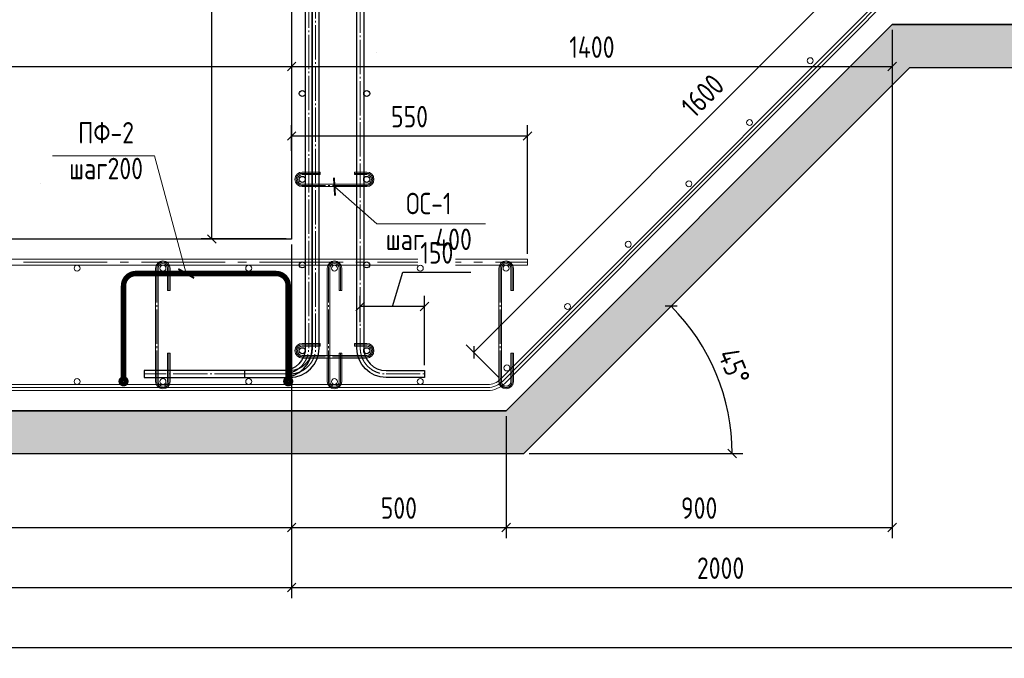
# Model space of a CAD drawing. Header units: millimetres. Extents: x -33345 to 4712671, y -3392 to 121473.
# Tile 221 of 256: x 1170613 to 1182090, y 67874 to 75314. Entities that reach past the tile are written whole.
import ezdxf

# ---------------------------------------------------------------- set-up
doc = ezdxf.new("R2010")
doc.units = ezdxf.units.MM
doc.linetypes.add('AM_DIN_G_W050', pattern=[13.75, 9.75, -1.5, 1, -1.5])
doc.linetypes.add('ГОСТ 2.303 5', pattern=[24, 20, -1.5, 1, -1.5])
for name, color, linetype, lineweight in [('w-hatch', 7, 'Continuous', 0), ('w-line', 7, 'Continuous', 0), ('w-Армирования', 172, 'Continuous', 30), ('w-выноски', 7, 'Continuous', 0), ('w-размеры', 7, 'Continuous', 0), ('СПДС_w-ось', 4, 'Continuous', 0)]:
    doc.layers.add(name, color=color, linetype=linetype, lineweight=lineweight)
doc.styles.add('#_text', font='CS_Gost2304.shx')
doc.styles.add('_text', font='isocpeui.ttf')
doc.styles.add('ГОСТ 2.304', font='cs_gost2304.shx', dxfattribs={"oblique": 15})
doc.dimstyles.new('_Dimention', dxfattribs={"dimscale": 100, "dimtxt": 2.5, "dimasz": 1, "dimexe": 1.25, "dimexo": 0.625, "dimgap": 1, "dimtad": 1, "dimdec": 0, "dimtxsty": '_text', "dimblk": 'OBLIQUE', "dimcen": 2.5, "dimadec": 0, "dimazin": 2, "dimtfac": 0.75, "dimtdec": 0, "dimtmove": 1, "dimatfit": 3, "dimfxl": 1, "dimtfill": 1, "dimtolj": 1, "dimarcsym": 1})
doc.dimstyles.new('СПДС', dxfattribs={"dimscale": 100, "dimtxt": 1.5, "dimasz": 1, "dimexe": 1, "dimexo": 1, "dimgap": 1, "dimtad": 1, "dimdec": 0, "dimtxsty": 'ГОСТ 2.304', "dimblk": 'OBLIQUE', "dimcen": 2.5, "dimdle": 1, "dimadec": 0, "dimazin": 2, "dimtfac": 0.75, "dimtdec": 0, "dimtmove": 1, "dimatfit": 3, "dimldrblk": 'ARCHTICK', "dimfxl": 1, "dimtfill": 1, "dimtolj": 1, "dimarcsym": 1})

# ---------------------------------------------------------------- blocks, each defined once
blk = doc.blocks.new('_Oblique')
at = {"color": 0, "linetype": 'ByBlock', "lineweight": -2}
blk.add_line((-0.5, -0.5), (0.5, 0.5), dxfattribs=at)
blk = doc.blocks.new('*D1624')
at = {"layer": 'Defpoints', "color": 0, "ltscale": 100, "transparency": 16777216}
for p in [(1181895, 76761), (1175906, 71439), (1176244, 71102)]:
    blk.add_point(p, dxfattribs=at)
at = {"layer": 'w-размеры', "color": 0, "lineweight": -2, "ltscale": 100, "transparency": 16777216}
for p, q in [((1181851, 76805), (1181469, 77186)), ((1181558, 77098), (1175906, 71439)), ((1176200, 71146), (1175818, 71527))]:
    blk.add_line(p, q, dxfattribs=at)
at = {"layer": 'w-размеры', "color": 0, "lineweight": -2, "ltscale": 100, "transparency": 16777216, "xscale": 100, "yscale": 100, "zscale": 100}
for p, rotation in [((1181558, 77098), 45.03967682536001), ((1175906, 71439), 225.0396768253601)]:
    blk.add_blockref('_Oblique', p, dxfattribs=dict(at, rotation=rotation))
at = {"layer": 'w-размеры', "color": 0, "lineweight": 13, "ltscale": 100, "transparency": 16777216, "insert": (1178573, 74428), "char_height": 250, "attachment_point": 5, "rotation": 45.0397, "style": '#_text', "bg_fill": 3, "box_fill_scale": 1.1, "bg_fill_color": 256, "bg_fill_true_color": 13158600, "bg_fill_transparency": 0}
blk.add_mtext('\\A1;1600', dxfattribs=at)
blk = doc.blocks.new('*D1634')
at = {"layer": 'Defpoints', "color": 0, "ltscale": 100, "transparency": 16777216}
for p in [(1163783, 72759), (1173783, 72759), (1173783, 69399)]:
    blk.add_point(p, dxfattribs=at)
at = {"layer": 'w-размеры', "color": 0, "lineweight": -2, "ltscale": 100, "transparency": 16777216}
for p, q in [((1163783, 72696), (1163783, 69274)), ((1173783, 72696), (1173783, 69274)), ((1163783, 69399), (1173783, 69399))]:
    blk.add_line(p, q, dxfattribs=at)
at = {"layer": 'w-размеры', "color": 0, "lineweight": -2, "ltscale": 100, "transparency": 16777216, "xscale": 100, "yscale": 100, "zscale": 100, "rotation": 180}
blk.add_blockref('_Oblique', (1163783, 69399), dxfattribs=at)
at = {"layer": 'w-размеры', "color": 0, "lineweight": -2, "ltscale": 100, "transparency": 16777216, "xscale": 100, "yscale": 100, "zscale": 100}
blk.add_blockref('_Oblique', (1173783, 69399), dxfattribs=at)
at = {"layer": 'w-размеры', "color": 0, "lineweight": 13, "ltscale": 100, "transparency": 16777216, "insert": (1168783, 69624), "char_height": 250, "attachment_point": 5, "style": '#_text', "bg_fill": 3, "box_fill_scale": 1.1, "bg_fill_color": 256, "bg_fill_true_color": 13158600, "bg_fill_transparency": 0}
blk.add_mtext('\\A1;2000', dxfattribs=at)
blk = doc.blocks.new('*D1635')
at = {"layer": 'Defpoints', "color": 0, "ltscale": 100, "transparency": 16777216}
for p in [(1173783, 72759), (1176283, 70759), (1176283, 69399)]:
    blk.add_point(p, dxfattribs=at)
at = {"layer": 'w-размеры', "color": 0, "lineweight": -2, "ltscale": 100, "transparency": 16777216}
for p, q in [((1173783, 72696), (1173783, 69274)), ((1176283, 70696), (1176283, 69274)), ((1173783, 69399), (1176283, 69399))]:
    blk.add_line(p, q, dxfattribs=at)
at = {"layer": 'w-размеры', "color": 0, "lineweight": -2, "ltscale": 100, "transparency": 16777216, "xscale": 100, "yscale": 100, "zscale": 100, "rotation": 180}
blk.add_blockref('_Oblique', (1173783, 69399), dxfattribs=at)
at = {"layer": 'w-размеры', "color": 0, "lineweight": -2, "ltscale": 100, "transparency": 16777216, "xscale": 100, "yscale": 100, "zscale": 100}
blk.add_blockref('_Oblique', (1176283, 69399), dxfattribs=at)
at = {"layer": 'w-размеры', "color": 0, "lineweight": 13, "ltscale": 100, "transparency": 16777216, "insert": (1175033, 69624), "char_height": 250, "attachment_point": 5, "style": '#_text', "bg_fill": 3, "box_fill_scale": 1.1, "bg_fill_color": 256, "bg_fill_true_color": 13158600, "bg_fill_transparency": 0}
blk.add_mtext('\\A1;500', dxfattribs=at)
blk = doc.blocks.new('*D1636')
at = {"layer": 'Defpoints', "color": 0, "ltscale": 100, "transparency": 16777216}
for p in [(1180783, 75259), (1176283, 70759), (1180783, 69399)]:
    blk.add_point(p, dxfattribs=at)
at = {"layer": 'w-размеры', "color": 0, "lineweight": -2, "ltscale": 100, "transparency": 16777216}
for p, q in [((1180783, 75196), (1180783, 69274)), ((1176283, 70696), (1176283, 69274)), ((1176283, 69399), (1180783, 69399))]:
    blk.add_line(p, q, dxfattribs=at)
at = {"layer": 'w-размеры', "color": 0, "lineweight": -2, "ltscale": 100, "transparency": 16777216, "xscale": 100, "yscale": 100, "zscale": 100, "rotation": 180}
blk.add_blockref('_Oblique', (1176283, 69399), dxfattribs=at)
at = {"layer": 'w-размеры', "color": 0, "lineweight": -2, "ltscale": 100, "transparency": 16777216, "xscale": 100, "yscale": 100, "zscale": 100}
blk.add_blockref('_Oblique', (1180783, 69399), dxfattribs=at)
at = {"layer": 'w-размеры', "color": 0, "lineweight": 13, "ltscale": 100, "transparency": 16777216, "insert": (1178533, 69624), "char_height": 250, "attachment_point": 5, "style": '#_text', "bg_fill": 3, "box_fill_scale": 1.1, "bg_fill_color": 256, "bg_fill_true_color": 13158600, "bg_fill_transparency": 0}
blk.add_mtext('\\A1;900', dxfattribs=at)
blk = doc.blocks.new('*D1637')
at = {"layer": 'Defpoints', "color": 0, "ltscale": 100, "transparency": 16777216}
for p in [(1156576, 74759), (1158973, 71472), (1161076, 70259), (1161076, 70259), (1176490, 70259)]:
    blk.add_point(p, dxfattribs=at)
at = {"layer": 'w-размеры', "color": 0, "lineweight": -2, "ltscale": 100, "transparency": 16777216}
blk.add_line((1160976, 70259), (1158498, 70259), dxfattribs=at)
blk.add_arc((1161076, 70259), 2427, 135, 180, dxfattribs=at)
at = {"layer": 'w-размеры', "color": 0, "lineweight": -2, "ltscale": 100, "transparency": 16777216, "xscale": 150, "yscale": 150, "zscale": 150}
for p, rotation in [((1159359, 71975), 44.99999999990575), ((1158648, 70259), 270.0000000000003)]:
    blk.add_blockref('_Oblique', p, dxfattribs=dict(at, rotation=rotation))
at = {"layer": 'w-размеры', "color": 0, "lineweight": 13, "ltscale": 100, "transparency": 16777216, "insert": (1158671, 71254), "char_height": 150, "attachment_point": 5, "rotation": 67.5, "style": '#_text', "bg_fill": 3, "box_fill_scale": 1.1, "bg_fill_color": 256, "bg_fill_true_color": 13158600, "bg_fill_transparency": 0}
blk.add_mtext('\\A1;45°', dxfattribs=at)
blk = doc.blocks.new('_ArchTick')
at = {"color": 0, "linetype": 'ByBlock', "const_width": 0.15}
blk.add_lwpolyline([(-0.5, -0.5), (0.5, 0.5)], dxfattribs=at)
blk = doc.blocks.new('*D1638')
at = {"layer": 'Defpoints', "color": 0, "ltscale": 100, "transparency": 16777216}
for p in [(1172852, 80259), (1174783, 80259), (1173783, 72759)]:
    blk.add_point(p, dxfattribs=at)
at = {"layer": 'w-размеры', "color": 0, "lineweight": -2, "ltscale": 100, "transparency": 16777216}
for p, q in [((1174720, 80259), (1172727, 80259)), ((1172852, 72759), (1172852, 80259)), ((1173720, 72759), (1172727, 72759))]:
    blk.add_line(p, q, dxfattribs=at)
at = {"layer": 'w-размеры', "color": 0, "lineweight": -2, "ltscale": 100, "transparency": 16777216, "xscale": 100, "yscale": 100, "zscale": 100}
for p, rotation in [((1172852, 80259), 90), ((1172852, 72759), 270)]:
    blk.add_blockref('_Oblique', p, dxfattribs=dict(at, rotation=rotation))
at = {"layer": 'w-размеры', "color": 0, "lineweight": 13, "ltscale": 100, "transparency": 16777216, "insert": (1172627, 76509), "char_height": 250, "attachment_point": 5, "rotation": 90, "style": '#_text', "bg_fill": 3, "box_fill_scale": 1.1, "bg_fill_color": 256, "bg_fill_true_color": 13158600, "bg_fill_transparency": 0}
blk.add_mtext('\\A1;1500', dxfattribs=at)
blk = doc.blocks.new('*D1641')
at = {"layer": 'Defpoints', "color": 0, "ltscale": 100, "transparency": 16777216}
for p in [(1180990, 74759), (1178834, 70887), (1161076, 70259), (1176490, 70259), (1176490, 70259)]:
    blk.add_point(p, dxfattribs=at)
at = {"layer": 'w-размеры', "color": 0, "lineweight": -2, "ltscale": 100, "transparency": 16777216}
blk.add_line((1176552, 70259), (1179042, 70259), dxfattribs=at)
blk.add_arc((1176490, 70259), 2427, 0, 45, dxfattribs=at)
at = {"layer": 'w-размеры', "color": 0, "lineweight": -2, "ltscale": 100, "transparency": 16777216, "xscale": 100, "yscale": 100, "zscale": 100}
for p, rotation in [((1178206, 71975), 135.0000000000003), ((1178917, 70259), 270.0000000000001)]:
    blk.add_blockref('_Oblique', p, dxfattribs=dict(at, rotation=rotation))
at = {"layer": 'w-размеры', "color": 0, "lineweight": 13, "ltscale": 100, "transparency": 16777216, "insert": (1178940, 71274), "char_height": 250, "attachment_point": 5, "rotation": 292.5, "style": '#_text', "bg_fill": 3, "box_fill_scale": 1.1, "bg_fill_color": 256, "bg_fill_true_color": 13158600, "bg_fill_transparency": 0}
blk.add_mtext('\\A1;45°', dxfattribs=at)
blk = doc.blocks.new('*D1642')
at = {"layer": 'Defpoints', "color": 0, "ltscale": 100, "transparency": 16777216}
for p in [(1174583, 71972), (1174583, 71729), (1175333, 71227)]:
    blk.add_point(p, dxfattribs=at)
at = {"layer": 'w-размеры', "color": 0, "lineweight": -2, "ltscale": 100, "transparency": 16777216}
for p, q in [((1174958, 71972), (1175078, 72372)), ((1175078, 72372), (1175873, 72372)), ((1174583, 71791), (1174583, 72097)), ((1175333, 71289), (1175333, 72097)), ((1175333, 71972), (1174583, 71972))]:
    blk.add_line(p, q, dxfattribs=at)
at = {"layer": 'w-размеры', "color": 0, "lineweight": -2, "ltscale": 100, "transparency": 16777216, "xscale": 100, "yscale": 100, "zscale": 100, "rotation": 180}
blk.add_blockref('_Oblique', (1174583, 71972), dxfattribs=at)
at = {"layer": 'w-размеры', "color": 0, "lineweight": -2, "ltscale": 100, "transparency": 16777216, "xscale": 100, "yscale": 100, "zscale": 100}
blk.add_blockref('_Oblique', (1175333, 71972), dxfattribs=at)
at = {"layer": 'w-размеры', "color": 0, "lineweight": 13, "ltscale": 100, "transparency": 16777216, "insert": (1175475, 72597), "char_height": 250, "attachment_point": 5, "style": '#_text', "bg_fill": 3, "box_fill_scale": 1.1, "bg_fill_color": 256, "bg_fill_true_color": 13158600, "bg_fill_transparency": 0}
blk.add_mtext('\\A1;150', dxfattribs=at)
blk = doc.blocks.new('*D1646')
at = {"layer": 'Defpoints', "color": 0, "ltscale": 100, "transparency": 16777216}
for p in [(1153783, 70259), (1183783, 70259), (1183783, 67999)]:
    blk.add_point(p, dxfattribs=at)
at = {"layer": 'w-размеры', "color": 0, "lineweight": -2, "ltscale": 100, "transparency": 16777216}
for p, q in [((1153783, 70196), (1153783, 67874)), ((1183783, 70196), (1183783, 67874)), ((1153783, 67999), (1183783, 67999))]:
    blk.add_line(p, q, dxfattribs=at)
at = {"layer": 'w-размеры', "color": 0, "lineweight": -2, "ltscale": 100, "transparency": 16777216, "xscale": 100, "yscale": 100, "zscale": 100, "rotation": 180}
blk.add_blockref('_Oblique', (1153783, 67999), dxfattribs=at)
at = {"layer": 'w-размеры', "color": 0, "lineweight": -2, "ltscale": 100, "transparency": 16777216, "xscale": 100, "yscale": 100, "zscale": 100}
blk.add_blockref('_Oblique', (1183783, 67999), dxfattribs=at)
at = {"layer": 'w-размеры', "color": 0, "lineweight": 13, "ltscale": 100, "transparency": 16777216, "insert": (1168783, 68224), "char_height": 250, "attachment_point": 5, "style": '#_text', "bg_fill": 3, "box_fill_scale": 1.1, "bg_fill_color": 256, "bg_fill_true_color": 13158600, "bg_fill_transparency": 0}
blk.add_mtext('\\A1;6000', dxfattribs=at)
blk = doc.blocks.new('*D1647')
at = {"layer": 'Defpoints', "color": 0, "ltscale": 100, "transparency": 16777216}
for p in [(1163783, 70259), (1173783, 70259), (1173783, 68699)]:
    blk.add_point(p, dxfattribs=at)
at = {"layer": 'w-размеры', "color": 0, "lineweight": -2, "ltscale": 100, "transparency": 16777216}
for p, q in [((1163783, 70196), (1163783, 68574)), ((1173783, 70196), (1173783, 68574)), ((1163783, 68699), (1173783, 68699))]:
    blk.add_line(p, q, dxfattribs=at)
at = {"layer": 'w-размеры', "color": 0, "lineweight": -2, "ltscale": 100, "transparency": 16777216, "xscale": 100, "yscale": 100, "zscale": 100, "rotation": 180}
blk.add_blockref('_Oblique', (1163783, 68699), dxfattribs=at)
at = {"layer": 'w-размеры', "color": 0, "lineweight": -2, "ltscale": 100, "transparency": 16777216, "xscale": 100, "yscale": 100, "zscale": 100}
blk.add_blockref('_Oblique', (1173783, 68699), dxfattribs=at)
at = {"layer": 'w-размеры', "color": 0, "lineweight": 13, "ltscale": 100, "transparency": 16777216, "insert": (1168783, 68924), "char_height": 250, "attachment_point": 5, "style": '#_text', "bg_fill": 3, "box_fill_scale": 1.1, "bg_fill_color": 256, "bg_fill_true_color": 13158600, "bg_fill_transparency": 0}
blk.add_mtext('\\A1;2000', dxfattribs=at)
blk = doc.blocks.new('*D1648')
at = {"layer": 'Defpoints', "color": 0, "ltscale": 100, "transparency": 16777216}
for p in [(1173783, 70259), (1183783, 70259), (1183783, 68699)]:
    blk.add_point(p, dxfattribs=at)
at = {"layer": 'w-размеры', "color": 0, "lineweight": -2, "ltscale": 100, "transparency": 16777216}
for p, q in [((1173783, 70196), (1173783, 68574)), ((1183783, 70196), (1183783, 68574)), ((1173783, 68699), (1183783, 68699))]:
    blk.add_line(p, q, dxfattribs=at)
at = {"layer": 'w-размеры', "color": 0, "lineweight": -2, "ltscale": 100, "transparency": 16777216, "xscale": 100, "yscale": 100, "zscale": 100, "rotation": 180}
blk.add_blockref('_Oblique', (1173783, 68699), dxfattribs=at)
at = {"layer": 'w-размеры', "color": 0, "lineweight": -2, "ltscale": 100, "transparency": 16777216, "xscale": 100, "yscale": 100, "zscale": 100}
blk.add_blockref('_Oblique', (1183783, 68699), dxfattribs=at)
at = {"layer": 'w-размеры', "color": 0, "lineweight": 13, "ltscale": 100, "transparency": 16777216, "insert": (1178783, 68924), "char_height": 250, "attachment_point": 5, "style": '#_text', "bg_fill": 3, "box_fill_scale": 1.1, "bg_fill_color": 256, "bg_fill_true_color": 13158600, "bg_fill_transparency": 0}
blk.add_mtext('\\A1;2000', dxfattribs=at)
blk = doc.blocks.new('*D1650')
at = {"layer": 'Defpoints', "color": 0, "transparency": 16777216}
for p in [(1176532, 73959), (1173783, 73722), (1176532, 72524)]:
    blk.add_point(p, dxfattribs=at)
at = {"layer": 'w-размеры', "color": 0, "lineweight": -2, "transparency": 16777216}
for p, q in [((1173783, 73785), (1173783, 74084)), ((1176532, 72586), (1176532, 74084)), ((1173783, 73959), (1176532, 73959))]:
    blk.add_line(p, q, dxfattribs=at)
at = {"layer": 'w-размеры', "color": 0, "lineweight": -2, "transparency": 16777216, "xscale": 100, "yscale": 100, "zscale": 100, "rotation": 180}
blk.add_blockref('_Oblique', (1173783, 73959), dxfattribs=at)
at = {"layer": 'w-размеры', "color": 0, "lineweight": -2, "transparency": 16777216, "xscale": 100, "yscale": 100, "zscale": 100}
blk.add_blockref('_Oblique', (1176532, 73959), dxfattribs=at)
at = {"layer": 'w-размеры', "color": 0, "transparency": 16777216, "insert": (1175157, 74184), "char_height": 250, "attachment_point": 5, "style": '#_text', "bg_fill": 3, "box_fill_scale": 1.1, "bg_fill_color": 256, "bg_fill_true_color": 13158600, "bg_fill_transparency": 0}
blk.add_mtext('\\A1;550', dxfattribs=at)
blk = doc.blocks.new('*D1652')
at = {"layer": 'Defpoints', "color": 0, "transparency": 16777216}
for p in [(1163783, 75259), (1173783, 75107), (1173783, 74769)]:
    blk.add_point(p, dxfattribs=at)
at = {"layer": 'w-размеры', "color": 0, "lineweight": -2, "transparency": 16777216}
for p, q in [((1163783, 75196), (1163783, 74644)), ((1173783, 75045), (1173783, 74644)), ((1163783, 74769), (1173783, 74769))]:
    blk.add_line(p, q, dxfattribs=at)
at = {"layer": 'w-размеры', "color": 0, "lineweight": -2, "transparency": 16777216, "xscale": 100, "yscale": 100, "zscale": 100, "rotation": 180}
blk.add_blockref('_Oblique', (1163783, 74769), dxfattribs=at)
at = {"layer": 'w-размеры', "color": 0, "lineweight": -2, "transparency": 16777216, "xscale": 100, "yscale": 100, "zscale": 100}
blk.add_blockref('_Oblique', (1173783, 74769), dxfattribs=at)
at = {"layer": 'w-размеры', "color": 0, "lineweight": 0, "transparency": 16777216, "insert": (1168783, 74994), "char_height": 250, "attachment_point": 5, "style": '#_text', "bg_fill": 3, "box_fill_scale": 1.1, "bg_fill_color": 256, "bg_fill_true_color": 13158600, "bg_fill_transparency": 0}
blk.add_mtext('\\A1;2000', dxfattribs=at)
blk = doc.blocks.new('*D1653')
at = {"layer": 'Defpoints', "color": 0, "transparency": 16777216}
for p in [(1180783, 75259), (1173783, 75107), (1180783, 74769)]:
    blk.add_point(p, dxfattribs=at)
at = {"layer": 'w-размеры', "color": 0, "lineweight": -2, "transparency": 16777216}
for p, q in [((1180783, 75196), (1180783, 74644)), ((1173783, 75045), (1173783, 74644)), ((1173783, 74769), (1180783, 74769))]:
    blk.add_line(p, q, dxfattribs=at)
at = {"layer": 'w-размеры', "color": 0, "lineweight": -2, "transparency": 16777216, "xscale": 100, "yscale": 100, "zscale": 100, "rotation": 180}
blk.add_blockref('_Oblique', (1173783, 74769), dxfattribs=at)
at = {"layer": 'w-размеры', "color": 0, "lineweight": -2, "transparency": 16777216, "xscale": 100, "yscale": 100, "zscale": 100}
blk.add_blockref('_Oblique', (1180783, 74769), dxfattribs=at)
at = {"layer": 'w-размеры', "color": 0, "lineweight": 0, "transparency": 16777216, "insert": (1177283, 74994), "char_height": 250, "attachment_point": 5, "style": '#_text', "bg_fill": 3, "box_fill_scale": 1.1, "bg_fill_color": 256, "bg_fill_true_color": 13158600, "bg_fill_transparency": 0}
blk.add_mtext('\\A1;1400', dxfattribs=at)

msp = doc.modelspace()

# ---------------------------------------------------------------- hatches: boundary and pattern name
at = {"layer": 'w-hatch', "lineweight": 5, "ltscale": 100}
h = msp.add_hatch(dxfattribs=at)
h.set_pattern_fill('AR-CONC', color=256, scale=3)
h.set_pattern_definition([(50, (10242728.6, 4929051), (546.554007, -47.817257), [57.15, -628.65]), (355, (10242728.6, 4929051), (-105.730264, 573.170536), [45.72, -502.921753]), (100.4514447, (10242774.16, 4929047.03), (440.82374, 525.353256), [48.570026, -534.270734]), (46.1842, (10242728.6, 4929203.4), (813.237123, -126.126984), [85.725, -942.975]), (96.635558, (10242796.4, 4929192.9), (712.2124, 742.278374), [72.85507, -801.406824]), (351.184151, (10242728.6, 4929203.4), (712.2124, 742.278374), [68.5799, -754.379196]), (21, (10242804.8, 4929165.3), (454.843174, -306.795595), [57.15, -628.65]), (326, (10242804.8, 4929165.3), (185.406085, 552.563898), [45.72, -502.92]), (71.451445, (10242842.7, 4929139.75), (640.249258, 245.768307), [48.570026, -534.269813]), (37.5, (10242728.6, 4929051.02), (9.2658098, 253.6651166), [0, -496.824, 0, -510.54, 0, -504.825]), (7.5, (10242728.6, 4929051.02), (200.4589875, 300.5417245), [0, -291.084, 0, -485.394, 0, -192.405]), (327.5, (10242558.68, 4929051.02), (406.7717855, -17.186232), [0, -190.5, 0, -594.36, 0, -788.67]), (317.5, (10242482.5, 4929051), (444.387544, 76.279473), [0, -247.65, 0, -394.716, 0, -560.07])])
h.paths.add_polyline_path([(1187695.538, 74758.565), (1187695.538, 75258.565), (1180782.612, 75258.565), (1176282.612, 70758.565), (1161282.612, 70758.565), (1156782.612, 75258.565), (1150026.498, 75258.565), (1150026.498, 74758.565), (1156575.505, 74758.565), (1161075.505, 70258.565), (1176489.719, 70258.565), (1180989.719, 74758.565)])

# ---------------------------------------------------------------- linework, layer by layer
at = {"layer": 'w-line', "lineweight": 30, "ltscale": 100}
for points in [[(1187695.538, 80258.565), (1173782.612, 80258.565), (1173782.612, 72758.565), (1163782.612, 72758.565), (1163782.612, 80258.565), (1150026.498, 80258.565)], [(1150026.498, 75258.565), (1156782.612, 75258.565), (1161282.612, 70758.565), (1176282.612, 70758.565), (1180782.612, 75258.565), (1187695.538, 75258.565)]]:
    msp.add_lwpolyline(points, dxfattribs=at)
at = {"layer": 'w-line', "color": 1, "ltscale": 100}
msp.add_lwpolyline([(1155666.981, 76759.515), (1161321.226, 71101.789, 0.198912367), (1161498.003, 71028.565), (1176067.221, 71028.565, 0.198912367), (1176243.998, 71101.789), (1181895.267, 76760.89)], format="xyb", dxfattribs=at)
at = {"layer": 'w-line', "lineweight": 30, "ltscale": 100}
msp.add_lwpolyline([(1187695.538, 74758.565), (1187695.538, 75258.565), (1180782.612, 75258.565), (1176282.612, 70758.565), (1161282.612, 70758.565), (1156782.612, 75258.565), (1150026.498, 75258.565), (1150026.498, 74758.565), (1156575.505, 74758.565), (1161075.505, 70258.565), (1176489.719, 70258.565), (1180989.719, 74758.565)], close=True, dxfattribs=at)
at = {"layer": 'w-Армирования', "ltscale": 100}
for points in [[(1173942.138, 84258.897), (1173942.138, 71486.844, -0.414213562), (1173682.138, 71226.844), (1173232.559, 71226.844), (1173232.559, 71146.844), (1173682.138, 71146.844, 0.414213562), (1174022.138, 71486.844), (1174022.138, 84258.897)], [(1174623.086, 82758.897), (1174623.086, 71486.844, 0.414213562), (1174883.086, 71226.844), (1175332.665, 71226.844), (1175332.665, 71146.844), (1174883.086, 71146.844, -0.414213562), (1174543.086, 71486.844), (1174543.086, 82758.897)]]:
    msp.add_lwpolyline(points, format="xyb", close=True, dxfattribs=at)
at = {"layer": 'w-Армирования', "lineweight": 0, "ltscale": 100}
msp.add_lwpolyline([(1181870.518, 76785.639), (1176219.249, 71126.537, -0.198912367), (1176067.221, 71063.565), (1161498.003, 71063.565, -0.198912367), (1161345.975, 71126.537), (1155691.73, 76784.263), (1155642.232, 76734.766), (1161296.478, 71077.04, 0.198912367), (1161498.003, 70993.565), (1176067.221, 70993.565, 0.198912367), (1176268.746, 71077.04), (1181920.016, 76736.142), (1181870.518, 76785.639)], format="xyb", dxfattribs=at)
msp.add_lwpolyline([(1161032.612, 72453.565), (1176532.182, 72453.565), (1176532.182, 72523.565), (1161032.612, 72523.565)], close=True, dxfattribs=at)
at = {"layer": 'СПДС_w-ось', "color": 0, "linetype": 'ГОСТ 2.303 5', "lineweight": 5, "ltscale": 20}
for points in [[(1173982.138, 84258.897), (1173982.138, 71486.844, -0.414213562), (1173682.138, 71186.844), (1173232.559, 71186.844)], [(1174583.086, 82758.897), (1174583.086, 71486.844, 0.414213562), (1174883.086, 71186.844), (1175332.665, 71186.844)], [(1176051.174, 79846.28), (1174362.138, 79846.28, 0.430331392), (1174062.138, 79569.208), (1174062.138, 71486.844, -0.414213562), (1173762.138, 71186.844), (1172062.559, 71186.844)]]:
    msp.add_lwpolyline(points, format="xyb", dxfattribs=at)
at = {"layer": 'СПДС_w-ось', "color": 0, "linetype": 'AM_DIN_G_W050', "lineweight": 5, "ltscale": 100}
msp.add_lwpolyline([(1161032.612, 72488.565), (1176532.182, 72488.565)], dxfattribs=at)

# ---------------------------------------------------------------- next in the draw order: dimensions: what is measured, and where the dimension line sits
at = {"layer": 'w-размеры', "lineweight": 13, "ltscale": 100}
dim = msp.add_aligned_dim(p1=(1181895.267, 76760.89), p2=(1176243.998, 71101.789), distance=-477.247, dimstyle='_Dimention', override={"dimlfac": 0.2, "dimtxsty": '#_text'}, dxfattribs=at)
dim.commit()
dim.dimension.update_dxf_attribs({"geometry": '*D1624', "text_midpoint": (1178572.725, 74427.559)})
dim = msp.add_linear_dim(base=(1173782.612, 69398.899), p1=(1163782.612, 72758.565), p2=(1173782.612, 72758.565), dimstyle='_Dimention', override={"dimlfac": 0.2, "dimtxsty": '#_text'}, dxfattribs=at)
dim.commit()
dim.dimension.update_dxf_attribs({"geometry": '*D1634', "text_midpoint": (1168782.612, 69623.899)})

# ---------------------------------------------------------------- next in the draw order: dimensions: what is measured, and where the dimension line sits
dim = msp.add_linear_dim(base=(1176282.612, 69398.899), p1=(1173782.612, 72758.565), p2=(1176282.612, 70758.565), dimstyle='_Dimention', override={"dimlfac": 0.2, "dimtxsty": '#_text'}, dxfattribs=at)
dim.commit()
dim.dimension.update_dxf_attribs({"geometry": '*D1635', "text_midpoint": (1175032.612, 69623.899)})

# ---------------------------------------------------------------- next in the draw order: dimensions: what is measured, and where the dimension line sits
dim = msp.add_linear_dim(base=(1180782.612, 69398.899), p1=(1176282.612, 70758.565), p2=(1180782.612, 75258.565), dimstyle='_Dimention', override={"dimlfac": 0.2, "dimtxsty": '#_text'}, dxfattribs=at)
dim.commit()
dim.dimension.update_dxf_attribs({"geometry": '*D1636', "text_midpoint": (1178532.612, 69623.899)})

# ---------------------------------------------------------------- next in the draw order: dimensions: what is measured, and where the dimension line sits
dim = msp.add_angular_dim_2l(base=(1158973.263, 71472.295), line1=((1156575.505, 74758.565), (1161075.505, 70258.565)), line2=((1161075.505, 70258.565), (1176489.719, 70258.565)), dimstyle='СПДС', override={"dimscale": 100, "dimasz": 1.5, "dimexe": 1.5, "dimlfac": 0.2, "dimtxsty": '#_text', "dimdle": 1.5}, dxfattribs=at)
dim.commit()
dim.dimension.update_dxf_attribs({"geometry": '*D1637', "text_midpoint": (1158671.146, 71254.484)})

# ---------------------------------------------------------------- next in the draw order: dimensions: what is measured, and where the dimension line sits
dim = msp.add_linear_dim(base=(1172851.567, 80258.565), p1=(1173782.612, 72758.565), p2=(1174782.612, 80258.565), angle=90, dimstyle='_Dimention', override={"dimlfac": 0.2, "dimtxsty": '#_text'}, dxfattribs=at)
dim.commit()
dim.dimension.update_dxf_attribs({"geometry": '*D1638', "text_midpoint": (1172626.567, 76508.565)})

# ---------------------------------------------------------------- next in the draw order: linework, layer by layer
at = {"linetype": 'ByBlock', "lineweight": -2}
msp.add_line((1174774.371, 74934.4), (1174774.731, 74934.4), dxfattribs=at)

# ---------------------------------------------------------------- next in the draw order: dimensions: what is measured, and where the dimension line sits
at = {"layer": 'w-размеры', "lineweight": 13, "ltscale": 100}
dim = msp.add_angular_dim_2l(base=(1178834.465, 70886.838), line1=((1180989.719, 74758.565), (1176489.719, 70258.565)), line2=((1176489.719, 70258.565), (1161075.505, 70258.565)), dimstyle='_Dimention', override={"dimlfac": 0.2, "dimtxsty": '#_text'}, dxfattribs=at)
dim.commit()
dim.dimension.update_dxf_attribs({"geometry": '*D1641', "text_midpoint": (1178940.272, 71273.618)})

# ---------------------------------------------------------------- next in the draw order: linework, layer by layer
at = {"color": 177, "true_color": 0x293189, "const_width": 63.283}
for points in [[(1171823.78, 71100.597), (1171823.78, 72213.455, -0.40493117), (1171962.284, 72356.434), (1173601.753, 72356.434, -0.406748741), (1173742.999, 72218.753), (1173742.999, 71100.597)], [(1171823.78, 71128.214, -1), (1171823.78, 71072.981, -1), (1171823.78, 71128.214, -1)], [(1173742.999, 71128.214, -1), (1173742.999, 71072.981, -1), (1173742.999, 71128.214, -1)]]:
    msp.add_lwpolyline(points, format="xyb", dxfattribs=at)
at = {"layer": 'w-Армирования', "lineweight": 0, "ltscale": 100}
for points in [[(1174115.302, 73508.565), (1173907.138, 73508.565, 1), (1173907.138, 73398.565), (1174658.086, 73398.565, 1), (1174658.086, 73508.565), (1174516.899, 73508.565), (1174516.899, 73538.565), (1174658.086, 73538.565, -1), (1174658.086, 73368.565), (1173907.138, 73368.565, -1), (1173907.138, 73538.565), (1174115.302, 73538.565)], [(1174115.302, 73508.565), (1173907.138, 73508.565, 1), (1173907.138, 73398.565), (1174658.086, 73398.565, 1), (1174658.086, 73508.565), (1174516.899, 73508.565), (1174516.899, 73538.565), (1174658.086, 73538.565, -1), (1174658.086, 73368.565), (1173907.138, 73368.565, -1), (1173907.138, 73538.565), (1174115.302, 73538.565)], [(1172337.612, 71429.084), (1172337.612, 71098.565, -1), (1172227.612, 71098.565), (1172227.612, 72418.565, -1), (1172337.612, 72418.565), (1172337.612, 72160.213), (1172367.612, 72160.213), (1172367.612, 72418.565, 1), (1172197.612, 72418.565), (1172197.612, 71098.565, 1), (1172367.612, 71098.565), (1172367.612, 71429.084)]]:
    msp.add_lwpolyline(points, format="xyb", close=True, dxfattribs=at)
for centre in [(1179827.623, 74835.265), (1179120.517, 74115.589), (1178413.41, 73401.585), (1177706.303, 72696.771), (1171282.612, 72418.565), (1172282.612, 72418.565), (1173282.612, 72418.565), (1174282.612, 72418.565), (1176282.612, 72418.565), (1176999.196, 71972.35), (1176292.089, 71256.567), (1171282.612, 71098.565), (1172282.612, 71098.565), (1173282.612, 71098.565), (1174282.612, 71098.565), (1175282.612, 71098.565)]:
    msp.add_circle(centre, 35, dxfattribs=at)
at = {"layer": 'w-Армирования', "lineweight": 30, "ltscale": 100}
for centre in [(1173907.138, 74453.565), (1173907.138, 74453.565), (1174658.086, 74453.565), (1174658.086, 74453.565), (1173907.138, 73453.565), (1173907.138, 73453.565), (1174658.086, 73453.565), (1174658.086, 73453.565), (1173907.138, 72457.165), (1173907.138, 71457.165)]:
    msp.add_circle(centre, 35, dxfattribs=at)
at = {"layer": 'w-выноски', "linetype": 'Continuous', "lineweight": 15, "ltscale": 100}
for p, q in [((1172186.106, 73729.064), (1172185.746, 73729.064)), ((1170859.254, 73400.956), (1170858.894, 73400.956))]:
    msp.add_line(p, q, dxfattribs=at)
for points in [[(1170997.529, 73729.064), (1172185.746, 73729.064)], [(1172554.465, 72356.434), (1172186.106, 73729.064)], [(1174282.612, 73368.565), (1174774.371, 72934.4)], [(1176044.289, 72934.4), (1174774.731, 72934.4)]]:
    msp.add_lwpolyline(points, dxfattribs=at)
at = {"layer": 'СПДС_w-ось', "color": 0, "linetype": 'ГОСТ 2.303 5', "lineweight": 5, "ltscale": 20}
for points in [[(1174516.899, 73523.565), (1174658.086, 73523.565, -1), (1174658.086, 73383.565), (1173907.138, 73383.565, -1), (1173907.138, 73523.565), (1174115.302, 73523.565)], [(1174516.899, 73523.565), (1174658.086, 73523.565, -1), (1174658.086, 73383.565), (1173907.138, 73383.565, -1), (1173907.138, 73523.565), (1174115.302, 73523.565)], [(1172352.612, 72160.213), (1172352.612, 72418.565, 1), (1172212.612, 72418.565), (1172212.612, 71098.565, 1), (1172352.612, 71098.565), (1172352.612, 71429.084)]]:
    msp.add_lwpolyline(points, format="xyb", dxfattribs=at)

# ---------------------------------------------------------------- next in the draw order: block references
at = {"lineweight": -2, "yscale": 150, "zscale": 150}
for p, xscale, rotation in [((1174282.612, 73368.565), -150, 318.5593033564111), ((1172554.465, 72356.434), 150, 285.0219392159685)]:
    msp.add_blockref('_ArchTick', p, dxfattribs=dict(at, xscale=xscale, rotation=rotation))

# ---------------------------------------------------------------- next in the draw order: texts
at = {"layer": 'w-выноски', "linetype": 'Continuous', "lineweight": 15, "ltscale": 100, "insert": (1171620.045, 74121.67), "char_height": 250, "width": 1851.21881, "attachment_point": 2, "style": '#_text'}
msp.add_mtext('\\pxqc;ПФ-2\\Pшаг200', dxfattribs=at)

# ---------------------------------------------------------------- next in the draw order: dimensions: what is measured, and where the dimension line sits
at = {"layer": 'w-размеры', "lineweight": 13, "ltscale": 100}
for base, p1, p2, picture, middle in [((1174583.086, 71972.48), (1175332.665, 71226.844), (1174583.086, 71728.901), '*D1642', (1175177.876, 72597.48)), ((1183782.612, 67998.899), (1153782.612, 70258.565), (1183782.612, 70258.565), '*D1646', (1168782.612, 68223.899))]:
    dim = msp.add_linear_dim(base=base, p1=p1, p2=p2, dimstyle='_Dimention', override={"dimlfac": 0.2, "dimtxsty": '#_text'}, dxfattribs=at)
    dim.commit()
    dim.dimension.update_dxf_attribs({"geometry": picture, "text_midpoint": middle})

# ---------------------------------------------------------------- next in the draw order: linework, layer by layer
at = {"layer": 'w-Армирования', "color": 240, "ltscale": 100}
msp.add_lwpolyline([(1174102.138, 79569.208, -0.432859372), (1174362.138, 79806.28), (1176051.174, 79806.28), (1176051.174, 79886.28), (1174362.138, 79886.28, 0.428406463), (1174022.138, 79569.208), (1174022.138, 71486.844, -0.414213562), (1173762.138, 71226.844), (1172062.559, 71226.844), (1172062.559, 71146.844), (1173762.138, 71146.844, 0.414213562), (1174102.138, 71486.844)], format="xyb", close=True, dxfattribs=at)
at = {"layer": 'w-Армирования', "lineweight": 0, "ltscale": 100}
msp.add_lwpolyline([(1174115.302, 71512.165), (1173907.138, 71512.165, 1), (1173907.138, 71402.165), (1174658.086, 71402.165, 1), (1174658.086, 71512.165), (1174516.899, 71512.165), (1174516.899, 71542.165), (1174658.086, 71542.165, -1), (1174658.086, 71372.165), (1173907.138, 71372.165, -1), (1173907.138, 71542.165), (1174115.302, 71542.165)], format="xyb", close=True, dxfattribs=at)
at = {"layer": 'w-Армирования', "lineweight": 30, "ltscale": 100}
for centre in [(1174658.086, 72457.165), (1174658.086, 71457.165)]:
    msp.add_circle(centre, 35, dxfattribs=at)
at = {"layer": 'w-Армирования', "lineweight": 0, "ltscale": 100}
msp.add_circle((1175282.612, 72418.565), 35, dxfattribs=at)
at = {"layer": 'СПДС_w-ось', "color": 0, "linetype": 'ГОСТ 2.303 5', "lineweight": 5, "ltscale": 20}
msp.add_lwpolyline([(1174516.899, 71527.165), (1174658.086, 71527.165, -1), (1174658.086, 71387.165), (1173907.138, 71387.165, -1), (1173907.138, 71527.165), (1174115.302, 71527.165)], format="xyb", dxfattribs=at)

# ---------------------------------------------------------------- next in the draw order: texts
at = {"layer": 'w-выноски', "linetype": 'Continuous', "lineweight": 15, "ltscale": 100, "insert": (1175381.895, 73296.84), "char_height": 250, "width": 1851.21881, "attachment_point": 2, "style": '#_text'}
msp.add_mtext('\\pxqc;ОС-1\\Pшаг 400', dxfattribs=at)

# ---------------------------------------------------------------- next in the draw order: dimensions: what is measured, and where the dimension line sits
at = {"layer": 'w-размеры', "lineweight": 13, "ltscale": 100}
dim = msp.add_linear_dim(base=(1173782.612, 68698.899), p1=(1163782.612, 70258.565), p2=(1173782.612, 70258.565), dimstyle='_Dimention', override={"dimlfac": 0.2, "dimtxsty": '#_text'}, dxfattribs=at)
dim.commit()
dim.dimension.update_dxf_attribs({"geometry": '*D1647', "text_midpoint": (1168782.612, 68923.899)})

# ---------------------------------------------------------------- next in the draw order: dimensions: what is measured, and where the dimension line sits
at = {"layer": 'w-размеры', "lineweight": 0}
dim = msp.add_linear_dim(base=(1173782.612, 74769.47), p1=(1163782.612, 75258.565), p2=(1173782.612, 75107.343), dimstyle='_Dimention', override={"dimlfac": 0.2, "dimtxsty": '#_text'}, dxfattribs=at)
dim.commit()
dim.dimension.update_dxf_attribs({"geometry": '*D1652', "text_midpoint": (1168782.612, 74994.47)})
at = {"layer": 'w-размеры'}
dim = msp.add_linear_dim(base=(1176532.182, 73959.471), p1=(1173782.612, 73722.378), p2=(1176532.182, 72523.565), dimstyle='_Dimention', override={"dimlfac": 0.2, "dimtxsty": '#_text'}, dxfattribs=at)
dim.commit()
dim.dimension.update_dxf_attribs({"geometry": '*D1650', "text_midpoint": (1175157.397, 74184.471)})
at = {"layer": 'w-размеры', "lineweight": 13, "ltscale": 100}
dim = msp.add_linear_dim(base=(1183782.612, 68698.899), p1=(1173782.612, 70258.565), p2=(1183782.612, 70258.565), dimstyle='_Dimention', override={"dimlfac": 0.2, "dimtxsty": '#_text'}, dxfattribs=at)
dim.commit()
dim.dimension.update_dxf_attribs({"geometry": '*D1648', "text_midpoint": (1178782.612, 68923.899)})

# ---------------------------------------------------------------- next in the draw order: linework, layer by layer
at = {"layer": 'w-Армирования', "lineweight": 0, "ltscale": 100}
for points in [[(1174337.612, 71429.084), (1174337.612, 71098.565, -1), (1174227.612, 71098.565), (1174227.612, 72418.565, -1), (1174337.612, 72418.565), (1174337.612, 72160.213), (1174367.612, 72160.213), (1174367.612, 72418.565, 1), (1174197.612, 72418.565), (1174197.612, 71098.565, 1), (1174367.612, 71098.565), (1174367.612, 71429.084)], [(1176337.612, 71429.084), (1176337.612, 71098.565, -1), (1176227.612, 71098.565), (1176227.612, 72418.565, -1), (1176337.612, 72418.565), (1176337.612, 72160.213), (1176367.612, 72160.213), (1176367.612, 72418.565, 1), (1176197.612, 72418.565), (1176197.612, 71098.565, 1), (1176367.612, 71098.565), (1176367.612, 71429.084)]]:
    msp.add_lwpolyline(points, format="xyb", close=True, dxfattribs=at)
at = {"layer": 'СПДС_w-ось', "color": 0, "linetype": 'ГОСТ 2.303 5', "lineweight": 5, "ltscale": 20}
for points in [[(1174352.612, 72160.213), (1174352.612, 72418.565, 1), (1174212.612, 72418.565), (1174212.612, 71098.565, 1), (1174352.612, 71098.565), (1174352.612, 71429.084)], [(1176352.612, 72160.213), (1176352.612, 72418.565, 1), (1176212.612, 72418.565), (1176212.612, 71098.565, 1), (1176352.612, 71098.565), (1176352.612, 71429.084)]]:
    msp.add_lwpolyline(points, format="xyb", dxfattribs=at)

# ---------------------------------------------------------------- next in the draw order: dimensions: what is measured, and where the dimension line sits
at = {"layer": 'w-размеры', "lineweight": 0}
dim = msp.add_linear_dim(base=(1180782.612, 74769.47), p1=(1173782.612, 75107.343), p2=(1180782.612, 75258.565), dimstyle='_Dimention', override={"dimlfac": 0.2, "dimtxsty": '#_text'}, dxfattribs=at)
dim.commit()
dim.dimension.update_dxf_attribs({"geometry": '*D1653', "text_midpoint": (1177282.612, 74994.47)})

doc.saveas('drawing.dxf')
